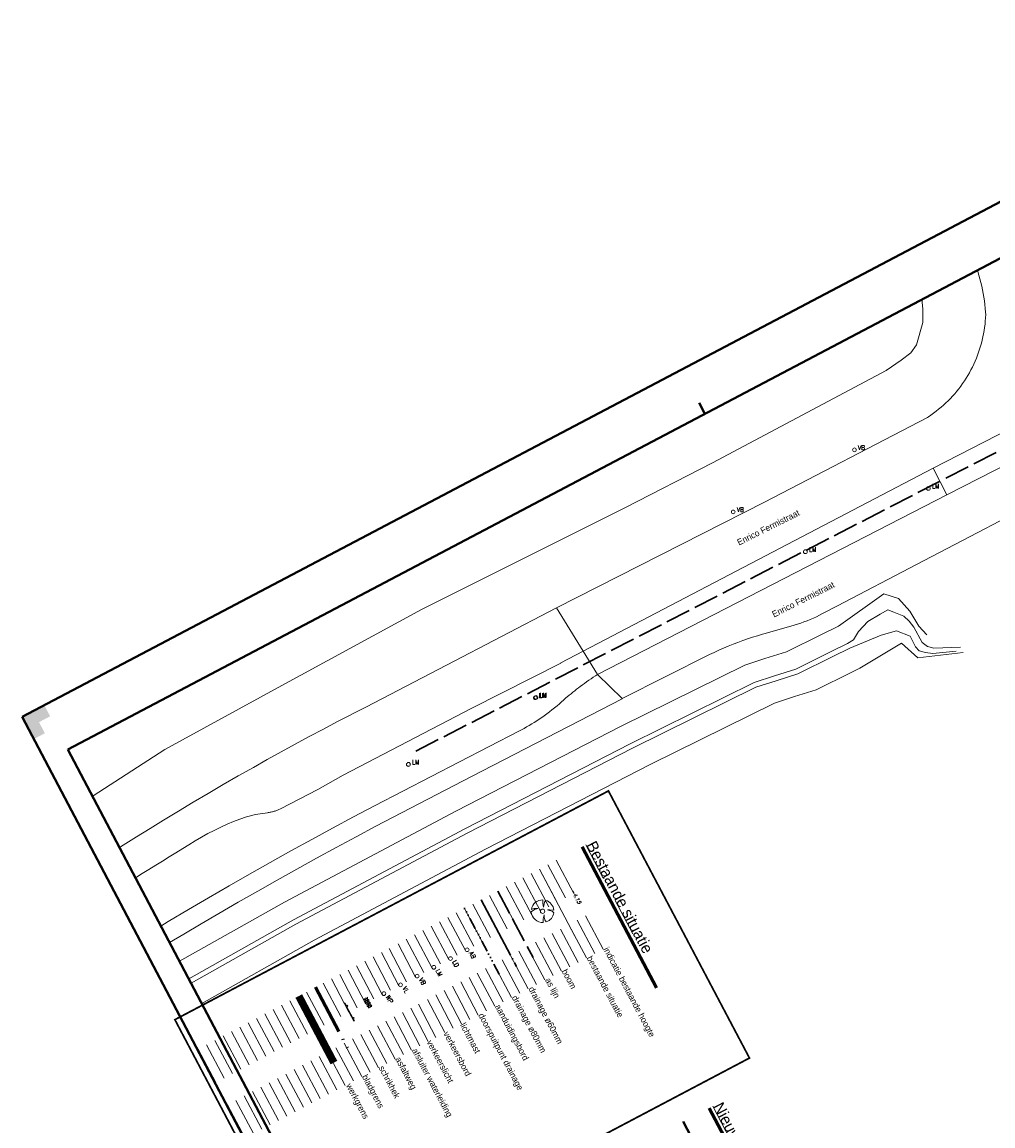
# Model space of a CAD drawing. Header units: metres. Extents: x 148691 to 149199, y 486355 to 486958.
# Tile 5 of 15: x 148691 to 148885, y 486738 to 486958. Entities that reach past the tile are written whole.
import ezdxf

# ---------------------------------------------------------------- set-up
doc = ezdxf.new("R2010")
doc.units = ezdxf.units.M
doc.header["$MEASUREMENT"] = 0
for name, pattern in [('assen', [2.5, 2, -0.5]), ('bladgr', [6.12, 4, -0.66, 0.07, -0.66, 0.07, -0.66]), ('drainage', [2.05, -0.25, 0.05, -0.25, 0.05, -0.25, 0.05, -0.25, 0.9]), ('drainage60', [11.98, 5, -0.32, 0.02, -0.32, 1, -0.32, 5])]:
    doc.linetypes.add(name, pattern=pattern)
for name, color, linetype, lineweight in [('BWR-alg-assenplan', 92, 'assen', 30), ('BWR-alg-details verklaring', 7, 'Continuous', 30), ('BWR-alg-topografie', 7, 'Continuous', 13), ('BWR-best-drain ø 60', 60, 'drainage60', 30), ('BWR-best-drain ø 80', 60, 'drainage', 30), ('BWR-best-maaiveldhoogte', 2, 'Continuous', 13), ('BWR-best-situatie', 2, 'Continuous', 13), ('TOP-L-topo objecten punt', 7, 'Continuous', 0), ('TOP-L-topo objecten vlak', 7, 'Continuous', 0), ('TOP-T-topo huisnummering naamgeving', 7, 'Continuous', 0), ('WVB-alg-bladgrens', 2, 'bladgr', 53), ('WVB-alg-onderhoek', 7, 'Continuous', 30), ('WVB-alg-werkgrens', 6, 'Continuous', 53), ('WVB-pen-dik 035', 1, 'Continuous', 40), ('WVB-pen-dik 050', 1, 'Continuous', 53), ('X-XX-AL-TEKENBLAD_KADER-G', 7, 'Continuous', 30)]:
    doc.layers.add(name, color=color, linetype=linetype, lineweight=lineweight)
doc.layers.add('BWR-alg-raster boundary', color=151, linetype='Continuous', lineweight=13, plot=False)
doc.styles.add('Style-INTL_ISO', font='INTL_ISO.shx')
doc.styles.add('Style-ITALICS', font='ITALICS.shx')
doc.styles.add('Style-STANDARD', font='STANDARD.shx')
doc.styles.add('Style-WORKING', font='WORKING.shx')

# ---------------------------------------------------------------- blocks, each defined once
blk = doc.blocks.new('16')
at = {"layer": 'TOP-L-topo objecten punt', "color": 7, "linetype": 'Continuous', "lineweight": 0}
blk.add_circle((0, 0), 0.25, dxfattribs=at)
at = {"layer": 'TOP-L-topo objecten punt', "color": 7, "linetype": 'Continuous', "lineweight": 0, "style": 'Style-STANDARD'}
blk.add_text('LM', height=0.6, dxfattribs=at).set_placement((0.483, 0))
blk = doc.blocks.new('14')
at = {"layer": 'TOP-L-topo objecten punt', "color": 7, "linetype": 'Continuous', "lineweight": 0}
blk.add_circle((0, 0), 0.25, dxfattribs=at)
at = {"layer": 'TOP-L-topo objecten punt', "color": 7, "linetype": 'Continuous', "lineweight": 0, "style": 'Style-STANDARD'}
blk.add_text('VB', height=0.6, dxfattribs=at).set_placement((0.483, 0))
blk = doc.blocks.new('BBOOM')
at = {"layer": 'BWR-best-situatie'}
for p, q in [((0.016, 0.603), (0.016, 0.9)), ((-0.9, -0.042), (-0.637, 0.135)), ((-0.787, 0.185), (-0.89, 0.134)), ((-0.67, 0.217), (-0.787, 0.185)), ((-0.368, 0.218), (-0.67, 0.217)), ((-0.637, 0.135), (-0.368, 0.218)), ((0.016, 0.804), (0.016, 0.871)), ((0.083, 0.318), (0.016, 0.603)), ((0.116, 0.586), (0.083, 0.318)), ((0.15, 0.72), (0.116, 0.586)), ((0.26, 0.861), (0.15, 0.72)), ((0.384, 0.1), (0.586, 0.117)), ((0.551, 0.067), (0.384, 0.1)), ((0.752, 0), (0.551, 0.067)), ((0.586, 0.117), (0.895, 0.092)), ((0.89, -0.121), (0.752, 0)), ((0.133, -0.283), (0.05, -0.603)), ((0.05, -0.603), (0.051, -0.899)), ((0.116, -0.484), (0.133, -0.283)), ((0.184, -0.685), (0.116, -0.484)), ((0.293, -0.851), (0.184, -0.685))]:
    blk.add_line(p, q, dxfattribs=at)
blk.add_circle((0, 0), 0.174, dxfattribs=at)
for start, end in [(88.94952, 171.4867), (5.84469, 73.16138), (182.63746, 273.2485), (289.06871, 352.19696)]:
    blk.add_arc((-0.001, 0), 0.9, start, end, dxfattribs=at)
blk = doc.blocks.new('73')
at = {"layer": 'TOP-L-topo objecten punt', "color": 7, "linetype": 'Continuous', "lineweight": 0}
blk.add_circle((0, 0), 0.25, dxfattribs=at)
at = {"layer": 'TOP-L-topo objecten punt', "color": 7, "linetype": 'Continuous', "lineweight": 0, "style": 'Style-STANDARD'}
blk.add_text('WP', height=0.6, dxfattribs=at).set_placement((0.483, 0))
blk = doc.blocks.new('15')
at = {"layer": 'TOP-L-topo objecten punt', "color": 7, "linetype": 'Continuous', "lineweight": 0}
blk.add_circle((0, 0), 0.25, dxfattribs=at)
at = {"layer": 'TOP-L-topo objecten punt', "color": 7, "linetype": 'Continuous', "lineweight": 0, "style": 'Style-STANDARD'}
blk.add_text('VL', height=0.6, dxfattribs=at).set_placement((0.483, 0))
blk = doc.blocks.new('ASFALT')
at = {"layer": 'BWR-alg-topografie'}
for p, q in [((1.14, 0.74), (0, 0.08)), ((0.54, 0.74), (0, 0.43)), ((1.48, -0.17), (0, 0.69)), ((0.88, -0.16), (0, 0.35)), ((0.28, -0.16), (0, 0)), ((1.74, 0.74), (0.18, -0.17)), ((2.08, -0.16), (0.52, 0.74)), ((2.11, 0.61), (0.78, -0.17)), ((2.11, 0.17), (1.12, 0.74)), ((2.11, 0.26), (1.38, -0.16)), ((2.11, 0.51), (1.72, 0.74)), ((2.11, -0.09), (1.98, -0.16))]:
    blk.add_line(p, q, dxfattribs=at)
blk = doc.blocks.new('11')
at = {"layer": 'TOP-L-topo objecten punt', "color": 7, "linetype": 'Continuous', "lineweight": 0}
blk.add_circle((0, 0), 0.25, dxfattribs=at)
at = {"layer": 'TOP-L-topo objecten punt', "color": 7, "linetype": 'Continuous', "lineweight": 0, "style": 'Style-STANDARD'}
blk.add_text('AB', height=0.6, dxfattribs=at).set_placement((0.483, 0))
blk = doc.blocks.new('SCHRIK_1')
at = {"layer": 'TOP-L-topo objecten punt', "color": 7, "linetype": 'Continuous', "lineweight": 0}
for p, q in [((0.5, 0.23), (0.52, 0.25)), ((2.5, 0.25), (2.5, 0.25))]:
    blk.add_line(p, q, dxfattribs=at)
at = {"layer": 'TOP-L-topo objecten punt', "color": 7, "linetype": 'Continuous', "lineweight": 0, "flags": 128}
blk.add_lwpolyline([(0, 0.1), (0.5, 0.1), (0.5, 0.25), (0.65, 0.25), (0.65, 0.1), (2.5, 0.1), (2.5, 0.25), (2.65, 0.25), (2.65, 0.1), (3, 0.1), (3, 0), (0, 0)], close=True, dxfattribs=at)

msp = doc.modelspace()

# ---------------------------------------------------------------- hatches: boundary and pattern name
at = {"layer": 'WVB-alg-onderhoek', "lineweight": 40}
msp.add_hatch(color=256, dxfattribs=at).paths.add_polyline_path([(148693.733, 486815.121), (148691.402, 486819.544), (148695.826, 486821.875), (148696.991, 486819.664), (148694.779, 486818.498), (148695.945, 486816.287)])

# ---------------------------------------------------------------- linework, layer by layer
at = {"layer": 'BWR-alg-assenplan', "ltscale": 2.5}
for p, q in [((148769.867, 486812.719), (148911.45, 486885.656)), ((148786.191, 486784.844), (148793.195, 486771.579))]:
    msp.add_line(p, q, dxfattribs=at)
at = {"layer": 'BWR-alg-raster boundary'}
for p, q in [((148807.193, 486787.391), (148803.692, 486794.024)), ((148801.299, 486784.337), (148797.799, 486790.97)), ((148797.983, 486782.587), (148794.482, 486789.219)), ((148799.641, 486783.462), (148796.14, 486790.095)), ((148793.008, 486779.961), (148789.508, 486786.594)), ((148794.667, 486780.836), (148791.166, 486787.469)), ((148796.325, 486781.711), (148792.824, 486788.344)), ((148789.692, 486778.211), (148786.191, 486784.844)), ((148791.35, 486779.086), (148787.849, 486785.719)), ((148784.717, 486775.585), (148781.217, 486782.218)), ((148786.376, 486776.46), (148782.875, 486783.093)), ((148788.034, 486777.335), (148784.533, 486783.968)), ((148813.046, 486776.301), (148809.546, 486782.933)), ((148781.401, 486773.835), (148777.9, 486780.468)), ((148783.059, 486774.71), (148779.558, 486781.343)), ((148807.153, 486773.247), (148803.652, 486779.879)), ((148776.426, 486771.209), (148772.926, 486777.842)), ((148778.085, 486772.084), (148774.584, 486778.717)), ((148779.743, 486772.96), (148776.242, 486779.592)), ((148803.837, 486771.496), (148800.336, 486778.129)), ((148805.495, 486772.371), (148801.994, 486779.004)), ((148773.11, 486769.459), (148769.609, 486776.092)), ((148774.768, 486770.334), (148771.267, 486776.967)), ((148798.862, 486768.871), (148795.361, 486775.503)), ((148800.52, 486769.746), (148797.019, 486776.379)), ((148802.178, 486770.621), (148798.678, 486777.254)), ((148768.003, 486766.763), (148764.502, 486773.396)), ((148769.793, 486767.708), (148766.293, 486774.341)), ((148771.452, 486768.584), (148767.951, 486775.216)), ((148795.545, 486767.12), (148792.045, 486773.753)), ((148797.204, 486767.995), (148793.703, 486774.628)), ((148764.819, 486765.083), (148761.318, 486771.716)), ((148766.477, 486765.958), (148762.976, 486772.591)), ((148790.571, 486764.495), (148787.07, 486771.128)), ((148792.229, 486765.37), (148788.728, 486772.003)), ((148793.887, 486766.245), (148790.386, 486772.878)), ((148759.844, 486762.457), (148756.343, 486769.09)), ((148761.502, 486763.332), (148758.002, 486769.965)), ((148763.161, 486764.208), (148759.66, 486770.84)), ((148787.254, 486762.744), (148783.754, 486769.377)), ((148788.913, 486763.619), (148785.412, 486770.252)), ((148756.528, 486760.707), (148753.027, 486767.34)), ((148758.186, 486761.582), (148754.685, 486768.215)), ((148782.28, 486760.119), (148778.779, 486766.752)), ((148783.938, 486760.994), (148780.437, 486767.627)), ((148785.596, 486761.869), (148782.095, 486768.502)), ((148751.553, 486758.081), (148748.052, 486764.714)), ((148753.211, 486758.956), (148749.711, 486765.589)), ((148754.87, 486759.832), (148751.369, 486766.464)), ((148778.963, 486758.368), (148775.463, 486765.001)), ((148780.622, 486759.244), (148777.121, 486765.876)), ((148748.237, 486756.331), (148744.736, 486762.964)), ((148749.895, 486757.206), (148746.394, 486763.839)), ((148773.856, 486755.673), (148770.355, 486762.306)), ((148775.647, 486756.618), (148772.146, 486763.251)), ((148777.305, 486757.493), (148773.804, 486764.126)), ((148743.262, 486753.705), (148739.761, 486760.338)), ((148744.92, 486754.58), (148741.42, 486761.213)), ((148746.579, 486755.456), (148743.078, 486762.089)), ((148770.672, 486753.992), (148767.172, 486760.625)), ((148772.331, 486754.868), (148768.83, 486761.5)), ((148739.946, 486751.955), (148736.445, 486758.588)), ((148741.604, 486752.83), (148738.103, 486759.463)), ((148765.698, 486751.367), (148762.197, 486758)), ((148767.356, 486752.242), (148763.855, 486758.875)), ((148769.014, 486753.117), (148765.513, 486759.75)), ((148734.971, 486749.329), (148731.47, 486755.962)), ((148736.629, 486750.205), (148733.128, 486756.837)), ((148738.287, 486751.08), (148734.787, 486757.713)), ((148762.381, 486749.616), (148758.88, 486756.249)), ((148764.039, 486750.492), (148760.539, 486757.124)), ((148731.655, 486747.579), (148728.154, 486754.212)), ((148733.313, 486748.454), (148729.812, 486755.087)), ((148757.407, 486746.991), (148753.906, 486753.624)), ((148759.065, 486747.866), (148755.564, 486754.499)), ((148760.723, 486748.741), (148757.222, 486755.374)), ((148729.996, 486746.704), (148726.496, 486753.337)), ((148754.09, 486745.24), (148750.589, 486751.873)), ((148755.748, 486746.116), (148752.248, 486752.748)), ((148749.116, 486742.615), (148745.615, 486749.248)), ((148750.774, 486743.49), (148747.273, 486750.123)), ((148752.432, 486744.365), (148748.931, 486750.998)), ((148745.799, 486740.864), (148742.298, 486747.497)), ((148747.457, 486741.74), (148743.957, 486748.373)), ((148740.824, 486738.239), (148737.324, 486744.872)), ((148742.483, 486739.114), (148738.982, 486745.747)), ((148744.141, 486739.989), (148740.64, 486746.622)), ((148737.508, 486736.489), (148734.007, 486743.121)), ((148739.166, 486737.364), (148735.666, 486743.997)), ((148735.85, 486735.613), (148732.349, 486742.246)), ((148832.489, 486735.325), (148828.988, 486741.957)), ((148826.595, 486732.271), (148823.095, 486738.903))]:
    msp.add_line(p, q, dxfattribs=at)
at = {"layer": 'BWR-best-drain ø 60', "color": 44, "linetype": 'drainage60', "ltscale": 2.5}
msp.add_line((148782.875, 486783.093), (148789.879, 486769.829), dxfattribs=at)
at = {"layer": 'BWR-best-drain ø 80', "color": 44, "linetype": 'drainage', "ltscale": 2.5}
msp.add_line((148779.558, 486781.343), (148786.562, 486768.078), dxfattribs=at)
at = {"layer": 'TOP-L-topo objecten punt', "color": 7, "linetype": 'Continuous', "lineweight": 0}
msp.add_circle((148776.758, 486771.384), 0.375, dxfattribs=at)
at = {"layer": 'TOP-L-topo objecten vlak', "color": 7, "linetype": 'Continuous', "lineweight": 0}
for p, q in [((148854.04, 486837.655), (148863.051, 486844.068)), ((148863.051, 486844.068), (148866.029, 486843.131)), ((148866.029, 486843.131), (148868.242, 486840.587)), ((148862.331, 486839.996), (148859.915, 486838.573)), ((148863.875, 486840.906), (148862.331, 486839.996)), ((148865.101, 486840.411), (148863.875, 486840.906)), ((148867.059, 486839.619), (148865.101, 486840.411)), ((148868.242, 486840.587), (148870.035, 486837.644)), ((148859.915, 486838.573), (148858.028, 486836.582)), ((148870.696, 486834.385), (148869.053, 486837.435)), ((148870.035, 486837.644), (148871.678, 486835.9)), ((148857.011, 486834.904), (148855.825, 486834.143)), ((148856.279, 486833.251), (148862.54, 486835.806)), ((148858.028, 486836.582), (148857.011, 486834.904)), ((148862.54, 486835.806), (148865.628, 486836.712)), ((148865.628, 486836.712), (148868.329, 486835.621)), ((148868.329, 486835.621), (148869.38, 486833.499)), ((148858.307, 486829.261), (148866.566, 486834.258)), ((148866.566, 486834.258), (148869.874, 486831.339)), ((148869.38, 486833.499), (148870.131, 486832.685)), ((148870.131, 486832.685), (148871.406, 486832.386)), ((148872.869, 486832.199), (148877.48, 486832.66)), ((148878.338, 486833.408), (148873.017, 486833.224)), ((148869.874, 486831.339), (148878.886, 486832.391)), ((148871.406, 486832.386), (148872.869, 486832.199)), ((148794.482, 486789.219), (148801.484, 486775.954))]:
    msp.add_line(p, q, dxfattribs=at)
at = {"layer": 'TOP-L-topo objecten vlak', "color": 7, "linetype": 'Continuous', "lineweight": 0, "flags": 128}
for points in [[(148881.684, 486908.663), (148881.799, 486908.311), (148882.017, 486907.591), (148882.221, 486906.867), (148882.408, 486906.138), (148882.58, 486905.406), (148882.737, 486904.67), (148882.878, 486903.931), (148883.003, 486903.189), (148883.112, 486902.445), (148883.205, 486901.699), (148883.283, 486900.95), (148883.344, 486900.201), (148883.376, 486899.703), (148883.346, 486899.065), (148883.299, 486898.428), (148883.237, 486897.793), (148883.159, 486897.159), (148883.064, 486896.528), (148882.954, 486895.899), (148882.829, 486895.272), (148882.687, 486894.65), (148882.53, 486894.031), (148882.358, 486893.416), (148882.17, 486892.806), (148881.967, 486892.2), (148881.749, 486891.6), (148881.516, 486891.006), (148881.268, 486890.417), (148881.006, 486889.835), (148880.729, 486889.26), (148880.438, 486888.691), (148880.132, 486888.131), (148879.813, 486887.578), (148879.479, 486887.033), (148879.133, 486886.497), (148878.773, 486885.97), (148878.4, 486885.451), (148878.013, 486884.943), (148877.615, 486884.444), (148877.204, 486883.955), (148876.781, 486883.477), (148876.346, 486883.01), (148875.899, 486882.553), (148875.441, 486882.108), (148874.972, 486881.675), (148874.493, 486881.253), (148874.003, 486880.843), (148873.503, 486880.446), (148872.993, 486880.062), (148872.474, 486879.691), (148871.945, 486879.332), (148871.763, 486879.213), (148839.316, 486862.337), (148797.888, 486841.247)], [(148870.679, 486902.854), (148870.836, 486900.812), (148870.836, 486898.114), (148869.566, 486893.669), (148868.455, 486892.081), (148866.55, 486890.652), (148863.534, 486888.589), (148828.926, 486870.174), (148811.622, 486861.284), (148770.982, 486840.964), (148742.407, 486825.406), (148719.865, 486813.024), (148705.577, 486803.816), (148705.407, 486803.709)], [(148893.198, 486879.553), (148872.878, 486869.139)], [(148875.647, 486863.777), (148898, 486875.243)], [(148872.878, 486869.139), (148803.196, 486832.649)], [(148872.878, 486869.139), (148875.647, 486863.777)], [(148806.053, 486828.021), (148875.647, 486863.777)], [(148810.936, 486823.198), (148828.351, 486831.958), (148829.278, 486832.4), (148830.211, 486832.827), (148831.15, 486833.239), (148832.096, 486833.637), (148833.048, 486834.02), (148834.006, 486834.387), (148834.97, 486834.74), (148835.939, 486835.078), (148836.913, 486835.401), (148837.892, 486835.709), (148838.876, 486836.001), (148839.169, 486836.085), (148844.585, 486837.65), (148845.237, 486837.829), (148845.884, 486838.024), (148846.527, 486838.234), (148847.164, 486838.459), (148847.796, 486838.699), (148848.422, 486838.954), (148849.042, 486839.224), (148849.655, 486839.508), (148850.262, 486839.807), (148850.861, 486840.12), (148851.155, 486840.28), (148853.826, 486841.674), (148869.609, 486849.909), (148898.338, 486864.901)], [(148797.888, 486841.247), (148797.881, 486841.259), (148775.934, 486829.824), (148759.881, 486821.514), (148754.235, 486818.597), (148751.424, 486817.116), (148748.621, 486815.62), (148745.825, 486814.11), (148743.038, 486812.584), (148740.259, 486811.044), (148737.488, 486809.489), (148734.48, 486807.779), (148731.483, 486806.051), (148728.495, 486804.306), (148725.517, 486802.545), (148722.549, 486800.766), (148719.591, 486798.971), (148716.906, 486797.323), (148714.229, 486795.66), (148711.561, 486793.984), (148710.796, 486793.498)], [(148803.196, 486832.649), (148797.888, 486841.247)], [(148869.053, 486837.435), (148868.151, 486838.595), (148867.059, 486839.619)], [(148854.04, 486837.655), (148850.677, 486835.986), (148843.705, 486832.526), (148839.382, 486831.153), (148835.371, 486829.88), (148810.765, 486817.709), (148777.824, 486800.776), (148743.693, 486782.652), (148722.752, 486770.846)], [(148803.196, 486832.649), (148798.755, 486830.323), (148798.759, 486830.275), (148781.004, 486821.279), (148755.357, 486807.91), (148750.301, 486805.071), (148742.88, 486801.219), (148742.583, 486801.08), (148742.433, 486801.015), (148742.281, 486800.954), (148742.128, 486800.895), (148741.974, 486800.84), (148741.819, 486800.788), (148741.651, 486800.735), (148741.482, 486800.687), (148741.312, 486800.642), (148741.141, 486800.601), (148740.97, 486800.564), (148740.797, 486800.531), (148740.624, 486800.502), (148740.45, 486800.476), (148740.276, 486800.455), (148737.892, 486800.122), (148736.105, 486799.635), (148734.811, 486799.188), (148733.54, 486798.678), (148732.28, 486798.137), (148730.969, 486797.55), (148729.673, 486796.931), (148728.393, 486796.277), (148727.125, 486795.569), (148725.881, 486794.819), (148724.647, 486794.05), (148723.41, 486793.287), (148722.059, 486792.466), (148720.71, 486791.643), (148719.363, 486790.817), (148718.017, 486789.988), (148716.673, 486789.155), (148715.331, 486788.319), (148713.992, 486787.48), (148713.977, 486787.471)], [(148724.589, 486767.364), (148745.454, 486779.126), (148779.602, 486797.259), (148812.555, 486814.199), (148837.237, 486826.407), (148841.32, 486827.703), (148845.57, 486829.053), (148852.473, 486832.479), (148855.825, 486834.143)], [(148856.279, 486833.251), (148852.918, 486831.583), (148845.946, 486828.123), (148841.623, 486826.75), (148837.612, 486825.477), (148813.006, 486813.306), (148780.065, 486796.373), (148745.934, 486778.249), (148725.056, 486766.48)], [(148806.053, 486828.021), (148803.196, 486832.649)], [(148873.017, 486833.224), (148871.776, 486833.568), (148870.696, 486834.385)], [(148858.307, 486829.261), (148856.592, 486828.41), (148849.62, 486824.95), (148845.297, 486823.577), (148841.286, 486822.304), (148816.68, 486810.133), (148783.739, 486793.2), (148749.608, 486775.076), (148727.189, 486762.438)], [(148719.05, 486777.859), (148720.534, 486778.755), (148724.531, 486781.137), (148728.541, 486783.495), (148732.629, 486785.865), (148736.73, 486788.212), (148740.843, 486790.537), (148744.97, 486792.84), (148749.109, 486795.119), (148753.26, 486797.376), (148757.424, 486799.61), (148761.599, 486801.821), (148778.524, 486810.597), (148790.351, 486816.703), (148791.396, 486817.254), (148791.912, 486817.541), (148792.424, 486817.836), (148792.932, 486818.138), (148793.435, 486818.447), (148793.934, 486818.764), (148794.428, 486819.088), (148794.917, 486819.42), (148795.401, 486819.758), (148795.929, 486820.14), (148796.452, 486820.53), (148796.968, 486820.929), (148797.478, 486821.336), (148797.981, 486821.751), (148798.477, 486822.175), (148799.694, 486823.27), (148800.407, 486823.871), (148800.767, 486824.168), (148801.129, 486824.461), (148801.494, 486824.752), (148801.861, 486825.04), (148802.231, 486825.325), (148802.602, 486825.606), (148803.024, 486825.921), (148803.45, 486826.231), (148803.877, 486826.538), (148804.308, 486826.841), (148804.742, 486827.14), (148805.178, 486827.435), (148805.617, 486827.726), (148806.058, 486828.013)], [(148806.058, 486828.013), (148806.053, 486828.021)], [(148806.058, 486828.013), (148810.936, 486823.198)], [(148720.794, 486774.555), (148723.632, 486776.258), (148727.11, 486778.322), (148730.599, 486780.368), (148734.471, 486782.611), (148738.355, 486784.835), (148742.25, 486787.039), (148746.156, 486789.223), (148750.074, 486791.387), (148754.002, 486793.531), (148757.941, 486795.655), (148761.891, 486797.759), (148780.961, 486807.661), (148810.96, 486823.174), (148810.936, 486823.198)]]:
    msp.add_lwpolyline(points, dxfattribs=at)
at = {"layer": 'WVB-alg-bladgrens', "linetype": 'bladgr', "ltscale": 2.5}
msp.add_line((148749.843, 486765.659), (148756.847, 486752.395), dxfattribs=at)
at = {"layer": 'WVB-alg-onderhoek', "lineweight": 40}
for p, q in [((148954.149, 486958.012), (148691.402, 486819.544)), ((148827.438, 486879.931), (148826.272, 486882.143)), ((148691.402, 486819.544), (148936.168, 486355.093))]:
    msp.add_line(p, q, dxfattribs=at)
at = {"layer": 'WVB-alg-onderhoek', "lineweight": 40, "flags": 128}
msp.add_lwpolyline([(148700.488, 486813.029), (148938.261, 486361.848), (149192.16, 486495.653), (148954.388, 486946.834)], close=True, dxfattribs=at)
at = {"layer": 'WVB-alg-werkgrens', "ltscale": 2.5, "const_width": 1.5, "flags": 128}
msp.add_lwpolyline([(148746.527, 486763.909), (148753.531, 486750.644)], dxfattribs=at)
at = {"layer": 'WVB-pen-dik 035'}
msp.add_line((148823.095, 486738.903), (148830.096, 486725.638), dxfattribs=at)
at = {"layer": 'WVB-pen-dik 050'}
for p, q in [((148802.998, 486793.657), (148817.816, 486765.582)), ((148828.294, 486741.591), (148840.26, 486718.919))]:
    msp.add_line(p, q, dxfattribs=at)
at = {"layer": 'X-XX-AL-TEKENBLAD_KADER-G', "color": 7, "ltscale": 0.5, "const_width": 0.35, "flags": 128}
msp.add_lwpolyline([(148721.844, 486759.202), (148749.905, 486705.954), (148836.311, 486751.558), (148808.216, 486804.789)], close=True, dxfattribs=at)

# ---------------------------------------------------------------- block references
at = {"layer": 'BWR-alg-topografie', "rotation": 117.8247840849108}
msp.add_blockref('ASFALT', (148761.026, 486761.795), dxfattribs=at)
at = {"layer": 'TOP-L-topo objecten punt', "color": 7, "linetype": 'Continuous', "lineweight": 0}
for name, p, xscale, yscale, zscale in [('14', (148857.223, 486872.757), 1.5, 1.5, 1.5), ('16', (148871.947, 486865.077), 1.5, 1.5, 1.5), ('14', (148833.076, 486860.396), 1.5, 1.5, 1.5), ('16', (148847.446, 486852.464), 1.5, 1.5, 1.5), ('16', (148793.634, 486823.361), 1.5, 1.5, 1.5), ('16', (148793.796, 486823.422), 1.5, 1.5, 1.5), ('16', (148768.355, 486810.085), 1.5, 1.5, 1.5), ('16', (148768.38, 486810.054), 1.5, 1.5, 1.5), ('BBOOM', (148795.102, 486780.824), 2.5, 2.5, 2.5)]:
    msp.add_blockref(name, p, dxfattribs=dict(at, xscale=xscale, yscale=yscale, zscale=zscale))
at = {"layer": 'TOP-L-topo objecten punt', "color": 7, "linetype": 'Continuous', "lineweight": 0, "xscale": 1.5, "yscale": 1.5, "rotation": 297.6305555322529}
msp.add_blockref('11', (148780.075, 486773.133), dxfattribs=at)
at = {"layer": 'TOP-L-topo objecten punt', "color": 7, "linetype": 'Continuous', "lineweight": 0}
for name, p, xscale, yscale, zscale, rotation in [('16', (148773.438, 486769.641), 1.5, 1.5, 1.5, 297.7725245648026), ('15', (148766.805, 486766.14), 1.5, 1.5, 1.5, 297.7725245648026), ('14', (148770.121, 486767.89), 1.5, 1.5, 1.5, 297.7725245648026), ('73', (148763.489, 486764.39), 1.5, 1.5, 1.5, 297.919281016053), ('SCHRIK_1', (148755.58, 486762.503), 1.35375, 1.35375, 1.35375, 297.8247840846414)]:
    msp.add_blockref(name, p, dxfattribs=dict(at, xscale=xscale, yscale=yscale, zscale=zscale, rotation=rotation))

# ---------------------------------------------------------------- texts
at = {"layer": 'BWR-alg-details verklaring', "style": 'Style-WORKING'}
for s, rotation, p in [('indicatie bestaande hoogte', 297.82478, (148807.153, 486773.247)), ('bestaande situatie', 297.82478, (148803.837, 486771.496)), ('boom', 297.82478, (148798.862, 486768.871)), ('as lijn', 297.82478, (148795.545, 486767.12)), ('drainage ø60mm', 297.82478, (148792.229, 486765.37)), ('drainage ø80mm', 297.82478, (148788.913, 486763.619)), ('afsluiter waterleiding', 297.83476, (148769.014, 486753.117)), ('asfaltweg', 297.83476, (148765.698, 486751.367)), ('schrikhek', 297.83476, (148762.381, 486749.616)), ('bladgrens', 297.82478, (148759.065, 486747.866))]:
    msp.add_text(s, height=1.25, rotation=rotation, dxfattribs=at).set_placement(p)
at = {"layer": 'BWR-alg-details verklaring', "char_height": 1.25, "attachment_point": 7, "line_spacing_factor": 0.6, "style": 'Style-WORKING'}
for s, insert, rotation in [('doorspuitpunt drainage', (148781.911, 486759.924), 297.83476), ('aanduidingsbord', (148785.228, 486761.675), 297.83476), ('lichtmast', (148778.595, 486758.174), 297.83476), ('verkeersbord', (148775.278, 486756.423), 297.83476), ('verkeerslicht', (148771.944, 486754.714), 297.83476), ('werkgrens\\P', (148755.559, 486745.904), 297.83467)]:
    msp.add_mtext(s, dxfattribs=dict(at, insert=insert, rotation=rotation))
at = {"layer": 'BWR-best-maaiveldhoogte', "insert": (148800.741, 486784.945), "char_height": 0.75, "attachment_point": 7, "rotation": 297.82406, "line_spacing_factor": 0.6, "style": 'Style-ITALICS'}
msp.add_mtext('-4.15\\P', dxfattribs=at)
at = {"layer": 'TOP-L-topo objecten punt', "color": 7, "linetype": 'Continuous', "lineweight": 0, "style": 'Style-STANDARD'}
msp.add_text('LD', height=0.9, rotation=297.77252, dxfattribs=at).set_placement((148777.096, 486770.743))
at = {"layer": 'TOP-T-topo huisnummering naamgeving', "color": 7, "linetype": 'Continuous', "lineweight": 0, "style": 'Style-INTL_ISO'}
for p in [(148834.234, 486853.669), (148841.198, 486839.334)]:
    msp.add_text('Enrico Fermistraat', height=1.25, rotation=26.64472, dxfattribs=at).set_placement(p)
at = {"layer": 'WVB-pen-dik 050', "linetype": 'Continuous', "style": 'Style-WORKING'}
for s, p in [('Bestaande situatie', (148803.692, 486794.024)), ('Nieuwe Situatie', (148828.988, 486741.957))]:
    msp.add_text(s, height=2.25, rotation=297.82469, dxfattribs=at).set_placement(p)

doc.saveas('drawing.dxf')
